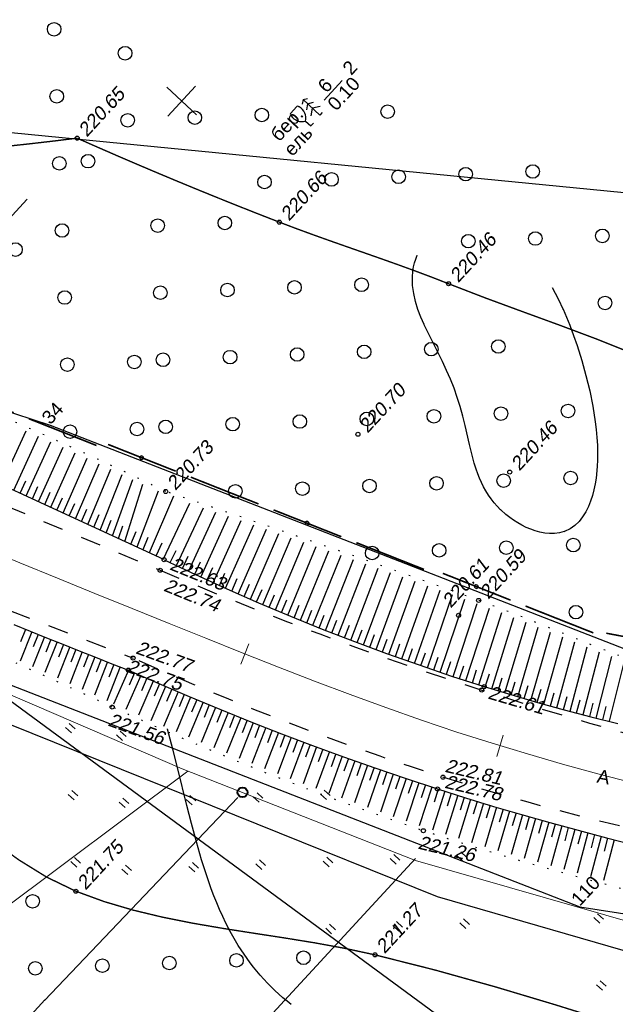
# Model space of a CAD drawing. Header units: millimetres. Extents: x -10 to 1169, y 1 to 1686.
# Tile 46 of 224: x 498 to 542, y 506 to 579. Entities that reach past the tile are written whole.
import ezdxf
from ezdxf.lldxf.tags import DXFTag

# ---------------------------------------------------------------- set-up
doc = ezdxf.new("R2010")
doc.units = ezdxf.units.MM
for name, pattern in [('ADOT1', [1, 0, -1]), ('AHIDDEN1', [2, 0.5, -1.5]), ('AHIDDEN2', [3, 1.5, -1.5]), ('CONTI', [0]), ('PHANTOM2', [1.25, 0.625, -0.125, 0.125, -0.125, 0.125, -0.125])]:
    doc.linetypes.add(name, pattern=pattern)
for name, color, linetype in [('CONTURS', 7, 'Continuous'), ('COORDS', 7, 'Continuous'), ('IZOLINES', 32, 'Continuous'), ('PDIGIT', 170, 'Continuous'), ('PICKETS', 7, 'Continuous'), ('ОБЪЕКТЫ_АВТОДОРОГ', 7, 'Continuous'), ('УЧАСТКИ', 7, 'Continuous')]:
    doc.layers.add(name, color=color, linetype=linetype)
doc.layers.add('СВЯЗЬ', color=170, linetype='Связь', lineweight=30)
doc.styles.get("Standard").update_dxf_attribs({"font": 'arial.ttf'})
tags = doc.linetypes.add('газ', pattern='A,42.7,-5.08,["Г",Standard,S=2.54,R=0,X=-2.54,Y=-1.27],-3.81', length=51.59).pattern_tags.tags
tags[6] = DXFTag(74, 10)
doc.linetypes.add('Связь', pattern='A,12.5,[130,ltypeshp.shx,S=1,R=-30,X=0,Y=0.9],1,[130,ltypeshp.shx,S=1,R=-30,X=0,Y=0.9],1,[130,ltypeshp.shx,S=1,R=-30,X=0,Y=0.9],4.5', length=19)

# ---------------------------------------------------------------- blocks, each defined once
blk = doc.blocks.new('401')
at = {"layer": 'CONTURS'}
for p, q in [((0, 0), (0, 1.2)), ((0.8, 0), (0.8, 1.2))]:
    blk.add_line(p, q, dxfattribs=at)
blk = doc.blocks.new('372')
at = {"layer": 'CONTURS'}
blk.add_circle((0, 0), 1, dxfattribs=at)
blk = doc.blocks.new('390_5')
at = {"layer": 'CONTURS', "color": 7}
for p, q in [((0, 3.4), (-0.57, 3.03)), ((0, 3.4), (0, 0.01)), ((0, 3.4), (0.58, 3.03)), ((-0.96, 0.88), (0, 1.51)), ((0, 2.48), (-0.76, 2)), ((0, 2.48), (0.77, 2)), ((0.97, 0.88), (0, 1.51)), ((0, 0), (0.53, 0))]:
    blk.add_line(p, q, dxfattribs=at)
blk = doc.blocks.new('390_2')
at = {"layer": 'CONTURS', "color": 7}
for p, q in [((0.7, 3.47), (-0.69, 3.47)), ((0, 1.06), (0, 0.03)), ((0.02, 0), (0.58, 0))]:
    blk.add_line(p, q, dxfattribs=at)
at = {"layer": 'CONTURS', "color": 7, "linetype": 'Continuous'}
for centre, radius, start, end in [((1.01, 2.72), 1.95, 167.2459, 239.376), ((-19.94, 7.46), 19.52, 347.2459, 347.6983), ((-0.65, 3.26), 0.22, 101.9408, 167.6983), ((-0.69, 3.45), 0.0195, 90, 101.9408), ((-1.01, 2.72), 1.95, 300.624, 12.7541), ((0.65, 3.26), 0.22, 12.3017, 76.9673), ((19.94, 7.46), 19.52, 192.3017, 192.7541)]:
    blk.add_arc(centre, radius, start, end, dxfattribs=at)
blk = doc.blocks.new('133')
at = {"layer": 'CONTURS', "color": 7, "linetype": 'Continuous', "const_width": 0.2}
for points in [[(-11, 0), (-2, 0)], [(0, 0), (9, 0)]]:
    blk.add_lwpolyline(points, dxfattribs=at)
at = {"layer": 'CONTURS', "color": 7, "linetype": 'Continuous', "const_width": 0.5}
blk.add_lwpolyline([(-6.79, 0, 1), (-6.29, 0, 1)], format="xyb", close=True, dxfattribs=at)
blk = doc.blocks.new('пкк')
at = {"layer": 'ОБЪЕКТЫ_АВТОДОРОГ', "lineweight": 15, "ltscale": 200}
blk.add_line((-0.011, -0.822), (-0.008, 0.805), dxfattribs=at)

msp = doc.modelspace()

# ---------------------------------------------------------------- linework, layer by layer
at = {"linetype": 'Continuous', "lineweight": 40}
msp.add_circle((514.33535, 521.76295), 0.36213, dxfattribs=at)
at = {"layer": 'CONTURS', "lineweight": -2}
for p, q in [((496.56375, 544.45717), (498.38038, 548.42751)), ((497.47206, 544.03887), (499.29228, 548.02716)), ((498.38036, 543.62056), (500.20006, 547.62381)), ((499.28867, 543.20225), (501.10182, 547.21596)), ((500.19697, 542.78394), (501.9987, 546.81033)), ((501.10528, 542.36564), (502.88768, 546.40659)), ((502.01358, 541.94733), (503.76217, 545.99945)), ((502.92189, 541.52902), (504.62054, 545.59987)), ((497.92621, 543.82971), (498.34071, 544.73976)), ((503.83019, 541.11071), (505.45473, 545.21168)), ((504.7385, 540.6924), (506.25024, 544.83423)), ((498.83452, 543.41141), (499.24726, 544.32225)), ((499.74282, 542.9931), (500.15289, 543.90515)), ((505.64681, 540.2741), (506.99096, 544.48066)), ((506.5524, 539.8584), (508.14502, 544.01213)), ((500.65113, 542.57479), (501.05714, 543.48866)), ((507.4755, 539.46256), (509.25872, 543.63353)), ((501.55943, 542.15648), (501.95932, 543.07304)), ((502.46774, 541.73817), (502.85839, 542.65871)), ((508.47513, 538.94383), (510.43693, 543.09593)), ((509.45671, 538.48918), (511.44691, 542.75334)), ((510.36087, 538.06198), (512.37903, 542.43742)), ((503.37604, 541.31987), (503.75275, 542.2462)), ((504.28435, 540.90156), (504.63996, 541.83619)), ((511.26771, 537.6405), (513.31101, 542.12126)), ((512.17786, 537.22622), (514.24264, 541.8031)), ((505.19265, 540.48325), (505.51633, 541.42942)), ((506.09827, 540.07201), (506.48269, 540.99517)), ((513.088, 536.81193), (515.17156, 541.48586)), ((514.00336, 536.40928), (516.09351, 541.16947)), ((507.00801, 539.6623), (507.38716, 540.58764)), ((514.91933, 536.00804), (517.01579, 540.85208)), ((515.83727, 535.61133), (517.93425, 540.53574)), ((516.7589, 535.22325), (518.85528, 540.2164)), ((507.98612, 539.26001), (508.41558, 540.16309)), ((509.00463, 538.70278), (509.42967, 539.60795)), ((517.68052, 534.83516), (519.7754, 539.89738)), ((518.60655, 534.45771), (520.68963, 539.57897)), ((509.90879, 538.27558), (510.32965, 539.1827)), ((510.81429, 537.85124), (511.23115, 538.76021)), ((519.53365, 534.0829), (521.60534, 539.25909)), ((520.46215, 533.71157), (522.51791, 538.94015)), ((511.72278, 537.43336), (512.13583, 538.34407)), ((521.39455, 533.35013), (523.43394, 538.61778)), ((522.32695, 532.9887), (524.3496, 538.29555)), ((512.63293, 537.01907), (513.0421, 537.93153)), ((513.54568, 536.61061), (513.95026, 537.52511)), ((523.26306, 532.63699), (525.25975, 537.97396)), ((524.20057, 532.28903), (526.17187, 537.6506)), ((525.139, 531.94358), (527.08124, 537.32819)), ((514.46134, 536.20866), (514.86094, 537.12535)), ((515.3783, 535.80969), (515.77277, 536.72859)), ((526.08144, 531.60919), (527.99454, 537.00203)), ((527.02387, 531.2748), (528.9078, 536.67589)), ((516.29809, 535.41729), (516.68753, 536.33834)), ((517.21971, 535.0292), (517.60444, 535.95223)), ((527.9694, 530.94927), (529.81589, 536.35044)), ((528.91657, 530.62852), (530.72621, 536.02298)), ((518.14354, 534.64644), (518.5231, 535.5716)), ((519.0701, 534.27031), (519.44427, 535.19767)), ((529.86427, 530.30935), (531.634, 535.69643)), ((530.81597, 530.00232), (532.54339, 535.35851)), ((519.9979, 533.89723), (520.36664, 534.82677)), ((520.92835, 533.53085), (521.29182, 534.46246)), ((531.76767, 529.6953), (533.45199, 535.01832)), ((532.72207, 529.39677), (534.35174, 534.66743)), ((498.3361, 533.78379), (497.96437, 532.85545)), ((521.86075, 533.16942), (522.21934, 534.10291)), ((522.795, 532.81285), (523.14828, 533.74837)), ((533.67837, 529.1044), (535.25347, 534.31285)), ((534.63704, 528.81987), (536.15074, 533.95299)), ((498.80031, 533.59802), (497.9349, 531.43385)), ((499.72904, 533.22727), (498.84984, 531.02329)), ((499.26468, 533.41264), (498.89377, 532.48397)), ((500.19356, 533.04228), (499.82344, 532.1133)), ((523.73181, 532.46301), (524.07956, 533.4006)), ((524.66979, 532.11631), (525.01198, 533.05594)), ((535.59768, 528.54208), (537.05199, 533.58977)), ((536.56018, 528.2708), (537.95196, 533.22501)), ((500.65808, 532.85729), (499.76382, 530.61002)), ((501.58738, 532.48797), (500.67709, 530.19487)), ((501.12273, 532.67263), (500.75339, 531.74334)), ((502.05216, 532.30363), (501.68357, 531.37403)), ((525.61022, 531.77639), (525.94704, 532.71795)), ((526.55266, 531.44199), (526.8845, 532.38533)), ((537.52453, 528.00615), (538.8572, 532.85961)), ((538.4903, 527.74677), (539.76283, 532.49496)), ((502.51694, 532.11928), (501.58936, 529.77726)), ((503.44677, 531.7513), (502.50073, 529.35764)), ((502.98186, 531.93529), (502.61397, 531.00543)), ((503.91186, 531.56775), (503.54466, 530.63761)), ((527.49664, 531.11203), (527.82306, 532.05726)), ((528.44299, 530.78889), (528.76376, 531.73605)), ((539.45778, 527.49382), (540.6749, 532.13472)), ((540.42633, 527.24501), (541.58799, 531.77577)), ((504.37695, 531.38419), (503.41138, 528.93564)), ((505.30738, 531.01773), (504.32123, 528.51136)), ((504.84217, 531.20096), (504.47568, 530.27054)), ((505.91444, 530.77888), (504.81967, 528.27938)), ((529.39042, 530.46894), (529.7055, 531.418)), ((530.34012, 530.15584), (530.64965, 531.10673)), ((531.29182, 529.84881), (531.59614, 530.80138)), ((541.39643, 527.00229), (542.5089, 531.42874)), ((506.82965, 530.37592), (505.73892, 527.86363)), ((506.37204, 530.5774), (505.97232, 529.66076)), ((507.28726, 530.17444), (506.89049, 529.25652)), ((532.24487, 529.54603), (532.54343, 530.50043)), ((533.20022, 529.25058), (533.49267, 530.20686)), ((507.74487, 529.97295), (506.65818, 527.44787)), ((508.66242, 529.57533), (507.57969, 527.03734)), ((508.20364, 529.77414), (507.8098, 528.85497)), ((509.12214, 529.37872), (508.73126, 528.45828)), ((534.15771, 528.96213), (534.44389, 529.92031)), ((535.11736, 528.68098), (535.39724, 529.64101)), ((536.07893, 528.40644), (536.35262, 529.36826)), ((509.58186, 529.18211), (508.50344, 526.631)), ((510.50172, 528.78986), (509.42937, 526.22479)), ((510.04179, 528.98598), (509.65425, 528.06413)), ((510.96351, 528.59815), (510.57942, 527.67485)), ((537.04236, 528.13848), (537.31001, 529.10199)), ((538.00742, 527.87646), (538.26928, 528.84157)), ((511.42529, 528.40644), (510.3579, 525.82777)), ((512.34887, 528.02302), (511.28686, 525.43056)), ((511.88708, 528.21473), (511.50631, 527.29006)), ((538.97404, 527.6203), (539.23035, 528.58689)), ((539.94206, 527.36941), (540.19311, 528.33739)), ((540.91138, 527.12365), (541.15746, 528.0929)), ((513.27509, 527.64604), (512.22046, 525.0388)), ((512.81198, 527.83453), (512.43495, 526.90833)), ((514.2027, 527.27248), (513.15476, 524.65072)), ((513.73889, 527.45926), (513.36582, 526.53146)), ((515.13113, 526.90099), (514.09101, 524.26422)), ((514.66691, 527.08674), (514.29786, 526.15733)), ((516.06267, 526.53735), (515.02877, 523.88607)), ((515.5969, 526.71917), (515.23177, 525.78822)), ((516.99421, 526.17372), (515.96667, 523.50786)), ((516.52844, 526.35554), (516.16696, 525.42316)), ((517.9287, 525.81771), (516.9094, 523.13646)), ((517.46146, 525.99571), (517.10396, 525.0618)), ((518.86407, 525.46404), (517.85218, 522.76763)), ((518.39638, 525.64088), (518.04304, 524.70538)), ((519.80066, 525.11361), (518.79733, 522.40168)), ((519.33236, 525.28883), (518.9832, 524.35177)), ((520.73976, 524.76997), (519.74331, 522.04291)), ((520.27021, 524.94179), (519.92512, 524.00322)), ((521.67886, 524.42634), (520.6895, 521.68404)), ((521.20931, 524.59816), (520.86803, 523.65819)), ((522.15001, 524.25896), (521.81291, 523.31749)), ((522.62116, 524.09157), (521.64101, 521.33334)), ((523.56389, 523.75801), (522.59224, 520.98385)), ((523.09253, 523.92479), (522.75983, 522.98176)), ((524.03604, 523.59345), (523.70786, 522.64884)), ((524.50818, 523.4289), (523.5466, 520.6385)), ((525.45443, 523.10544), (524.50164, 520.29886)), ((524.9813, 523.26717), (524.65768, 522.32099)), ((525.92755, 522.94372), (525.60841, 521.99602)), ((526.40068, 522.78201), (525.45781, 519.95927)), ((527.35033, 522.4687), (526.41546, 519.6299)), ((526.8755, 522.62535), (526.5607, 521.6762)), ((528.29998, 522.1554), (527.37337, 519.30044)), ((527.82516, 522.31205), (527.51441, 521.36156)), ((529.25163, 521.8482), (528.3362, 518.97824)), ((528.77581, 522.0018), (528.46951, 521.04986)), ((530.20479, 521.54575), (529.29995, 518.66146)), ((529.72821, 521.69698), (529.42661, 520.74354)), ((530.68207, 521.39673), (530.38527, 520.44179)), ((531.15934, 521.24771), (530.26726, 518.35045)), ((532.11593, 520.95626), (531.23577, 518.04842)), ((531.63764, 521.10198), (531.34565, 520.14556)), ((533.07325, 520.66722), (532.20607, 517.74908)), ((532.59459, 520.81174), (532.30731, 519.85389)), ((534.03288, 520.38597), (533.17734, 517.45972)), ((533.55307, 520.52659), (533.27033, 519.5674)), ((534.99271, 520.10539), (534.14908, 517.17075)), ((534.5128, 520.24568), (534.23435, 519.28523)), ((535.47388, 519.96945), (535.1994, 519.00786)), ((535.95505, 519.83351), (535.12131, 516.89187)), ((536.91738, 519.56163), (536.09311, 516.6131)), ((536.43621, 519.69757), (536.16525, 518.73498)), ((537.88187, 519.29752), (537.06806, 516.34034)), ((537.39962, 519.42958), (537.13234, 518.46596)), ((538.36422, 519.16586), (538.10067, 518.20122)), ((538.84658, 519.03421), (538.04228, 516.06895)), ((539.81284, 518.77663), (539.01819, 515.80065)), ((539.32971, 518.90542), (539.06983, 517.93977)), ((540.77963, 518.52106), (539.99332, 515.53441)), ((540.29623, 518.64884), (540.03994, 517.68224)), ((541.74746, 518.26946), (540.96927, 515.26921)), ((541.26354, 518.39526), (541.01071, 517.42775))]:
    msp.add_line(p, q, dxfattribs=at)
at = {"layer": 'CONTURS', "color": 1, "linetype": 'газ', "lineweight": 15}
for p, q in [((472.96994, 539.34399), (509.89139, 523.51115)), ((509.89139, 523.51115), (527.10414, 516.74181)), ((527.10414, 516.74181), (563.93705, 506.12381))]:
    msp.add_line(p, q, dxfattribs=at)
at = {"layer": 'CONTURS', "color": 0, "linetype": 'CONTI', "lineweight": 15}
for p, q in [((510.29866, 523.32759), (484.7836, 504.24613)), ((513.99199, 521.37603), (499.7256, 506.40673)), ((527.09061, 516.87654), (507.86495, 496.07023)), ((499.76303, 506.46064), (494.73168, 501.01563))]:
    msp.add_line(p, q, dxfattribs=at)
at = {"layer": 'CONTURS', "linetype": 'ADOT1', "flags": 128}
for points in [[(508.67226, 543.94972), (505.77349, 545.33856), (502.86273, 546.69392), (499.93996, 548.01582), (497.0052, 549.30425), (494.05843, 550.55921), (491.09967, 551.78069), (488.1289, 552.96871), (485.14614, 554.12326), (482.15138, 555.24433), (479.14462, 556.33194), (476.41902, 557.2781), (473.67941, 558.1872), (470.9276, 559.06345), (468.16542, 559.91106), (465.39468, 560.73423), (462.61722, 561.53717), (459.83486, 562.32409), (457.04941, 563.0992), (454.26271, 563.8667), (451.47658, 564.6308), (449.72726, 565.12554), (447.97964, 565.64192), (446.23237, 566.16843), (444.4841, 566.69356), (442.73347, 567.20579), (440.97912, 567.69361), (439.2197, 568.14551), (437.45385, 568.54997), (435.68022, 568.89548), (433.89744, 569.17053), (432.24929, 569.33007), (430.58913, 569.39264), (428.91997, 569.38405), (427.24478, 569.33012), (425.56653, 569.25666), (423.88823, 569.18947), (422.21283, 569.15438), (420.54333, 569.17719), (418.88272, 569.28371), (417.23396, 569.49976), (417.12383, 569.51872), (417.01373, 569.53804), (416.90366, 569.55768), (416.79361, 569.57756), (416.68358, 569.59761), (416.57357, 569.61779), (416.46356, 569.63801), (416.35355, 569.65822), (416.24353, 569.67834), (416.1335, 569.69833), (414.01456, 570.09813), (411.89889, 570.524), (409.78529, 570.96593), (407.67259, 571.41389), (405.55959, 571.85788), (403.44511, 572.28787), (401.32797, 572.69385), (399.20698, 573.0658), (397.08096, 573.39371), (394.94872, 573.66756), (392.72155, 573.89218), (390.48812, 574.06446), (388.24952, 574.19257), (386.00681, 574.2847), (383.76108, 574.349), (381.5134, 574.39366), (379.26484, 574.42684), (377.0165, 574.45673), (374.76943, 574.49148), (372.52472, 574.53927), (370.33317, 574.59834), (368.14087, 574.66135), (365.94809, 574.72415), (363.75507, 574.78259), (361.56207, 574.8325), (359.36936, 574.86975), (357.17718, 574.89016), (354.98579, 574.8896), (352.79545, 574.8639), (350.6064, 574.80892), (348.07254, 574.71036), (345.53871, 574.58055), (343.00529, 574.42164), (340.47269, 574.23574), (337.94129, 574.02499), (335.4115, 573.79153), (332.88371, 573.53748), (330.3583, 573.26497), (327.83569, 572.97615), (325.31625, 572.67314), (323.44707, 572.43808), (321.57914, 572.19244), (319.71246, 571.93624), (317.84702, 571.66947), (315.98283, 571.39214), (314.11989, 571.10423), (312.25819, 570.80575), (310.39774, 570.4967), (308.53853, 570.17708), (306.68057, 569.84689)], [(504.71937, 528.05038), (502.86084, 528.91702), (500.99857, 529.77445), (499.13254, 530.62267), (497.26277, 531.46166), (495.38925, 532.29144), (493.51198, 533.11201), (491.63097, 533.92335), (489.74621, 534.72548), (487.8577, 535.5184), (485.96544, 536.30209), (483.44399, 537.34409), (480.92105, 538.39006), (478.39442, 539.4313), (475.86188, 540.45911), (473.32123, 541.46478), (470.77026, 542.43962), (468.20675, 543.37492), (465.6285, 544.26199), (463.03329, 545.09212), (460.41892, 545.8566), (459.53099, 546.10338), (458.64175, 546.34962), (457.75109, 546.59334), (456.85887, 546.83254), (455.96496, 547.06523), (455.06924, 547.28941), (454.17157, 547.5031), (453.27183, 547.70431), (452.36989, 547.89103), (451.46562, 548.06127), (450.3798, 548.23384), (449.28814, 548.37105), (448.19191, 548.48081), (447.09236, 548.57103), (445.99075, 548.64963), (444.88833, 548.72451), (443.78635, 548.80359), (442.68608, 548.89477), (441.58876, 549.00597), (440.49565, 549.1451), (439.76679, 549.25133), (439.03827, 549.36184), (438.31019, 549.47659), (437.58265, 549.59559), (436.85575, 549.7188), (436.12959, 549.84621), (435.40426, 549.97782), (434.67987, 550.1136), (433.9565, 550.25353), (433.23426, 550.39761), (431.90436, 550.70335), (430.58409, 551.0671), (429.27066, 551.47015), (427.96126, 551.89375), (426.65305, 552.31917), (425.34325, 552.72769), (424.02903, 553.10057), (422.70757, 553.41909), (421.37608, 553.66452), (420.03173, 553.81812), (419.51003, 553.84256), (418.98543, 553.84274), (418.45878, 553.826), (417.93091, 553.79969), (417.40268, 553.77116), (416.87492, 553.74776), (416.34848, 553.73682), (415.8242, 553.7457), (415.30293, 553.78175), (414.78552, 553.85231), (414.67401, 553.87289), (414.56272, 553.89527), (414.45158, 553.91901), (414.34055, 553.94371), (414.22957, 553.96894), (414.1186, 553.9943), (414.00757, 554.01937), (413.89644, 554.04372), (413.78515, 554.06695), (413.67365, 554.08864), (413.26471, 554.15615), (412.85351, 554.20896), (412.44053, 554.25008), (412.02623, 554.28258), (411.6111, 554.3095), (411.1956, 554.33387), (410.78022, 554.35874), (410.36541, 554.38715), (409.95166, 554.42214), (409.53945, 554.46676), (407.94772, 554.71237), (406.36971, 555.04332), (404.80231, 555.43943), (403.24239, 555.88049), (401.68681, 556.34631), (400.13245, 556.81671), (398.5762, 557.27147), (397.01491, 557.69041), (395.44547, 558.05334), (393.86475, 558.34006), (391.74977, 558.61441), (389.62289, 558.80438), (387.4862, 558.92416), (385.34178, 558.98789), (383.19172, 559.00975), (381.0381, 559.00391), (378.88301, 558.98454), (376.72852, 558.96579), (374.57674, 558.96185), (372.42973, 558.98686), (370.23907, 559.03772), (368.04768, 559.09648), (365.85583, 559.15791), (363.66381, 559.21681), (361.47188, 559.26797), (359.28032, 559.30616), (357.08941, 559.32619), (354.89941, 559.32284), (352.71061, 559.29089), (350.52327, 559.22513), (348.37538, 559.12928), (346.22753, 559.00866), (344.08004, 558.86492), (341.93325, 558.69974), (339.78746, 558.51479), (337.64302, 558.31174), (335.50024, 558.09224), (333.35945, 557.85799), (331.22098, 557.61063), (329.08514, 557.35184), (327.05314, 557.09351), (325.02284, 556.82127), (322.99425, 556.53513), (320.96737, 556.23509), (318.94219, 555.92116), (316.91873, 555.59332), (314.89696, 555.25158), (312.87691, 554.89595), (310.85856, 554.52641), (308.84192, 554.14297)], [(658.01901, 512.12489), (657.86569, 512.15311), (655.47174, 512.58831), (653.07692, 513.01816), (650.68121, 513.44265), (648.28462, 513.86179), (645.88715, 514.27558), (643.48879, 514.68401), (639.30753, 515.36871), (635.12005, 516.01567), (630.92786, 516.63411), (626.73249, 517.23324), (622.53546, 517.82227), (618.33827, 518.41043), (614.14247, 519.00694), (609.94955, 519.621), (605.76105, 520.26185), (601.57848, 520.93868), (598.48973, 521.46774), (595.40456, 522.01858), (592.32199, 522.58528), (589.24105, 523.16188), (586.16077, 523.74245), (583.08017, 524.32104), (579.99828, 524.89169), (576.91413, 525.44848), (573.82673, 525.98545), (570.73513, 526.49667), (568.49373, 526.82605), (566.24139, 527.1088), (563.98237, 527.36225), (561.72092, 527.60372), (559.46129, 527.85055), (557.20774, 528.12004), (554.96452, 528.42954), (552.73588, 528.79636), (550.52609, 529.23784), (548.33938, 529.77128), (546.64866, 530.25982), (544.97231, 530.80384), (543.30763, 531.39308), (541.65189, 532.01722), (540.00239, 532.666), (538.3564, 533.32911), (536.71121, 533.99626), (535.0641, 534.65717), (533.41237, 535.30155), (531.75328, 535.9191), (529.45386, 536.74634), (527.15251, 537.5682), (524.84924, 538.38469), (522.54403, 539.19581), (520.23689, 540.00155), (517.92783, 540.80193), (515.61683, 541.59693), (513.3039, 542.38657), (510.98905, 543.17083), (508.67226, 543.94972)], [(645.02314, 498.06055), (643.42808, 498.34676), (641.06479, 498.75799), (638.8936, 499.11806), (636.71897, 499.45789), (634.54159, 499.78165), (632.36217, 500.09356), (630.18142, 500.3978), (628.00003, 500.69855), (625.81872, 501.00003), (623.63819, 501.30641), (621.45914, 501.6219), (619.28228, 501.95067), (617.21092, 502.28258), (615.14178, 502.63232), (613.07412, 502.99362), (611.0072, 503.36019), (608.94028, 503.72576), (606.87262, 504.08407), (604.80348, 504.42882), (602.73213, 504.75375), (600.65781, 505.05258), (598.57979, 505.31904), (595.71554, 505.59743), (592.83706, 505.77148), (589.94884, 505.87158), (587.0554, 505.92812), (584.16125, 505.97152), (581.27089, 506.03215), (578.38885, 506.14044), (575.51962, 506.32676), (572.66772, 506.62153), (569.83766, 507.05513), (567.7318, 507.47509), (565.63637, 507.95855), (563.54962, 508.49464), (561.46981, 509.0725), (559.39519, 509.68126), (557.32402, 510.31004), (555.25455, 510.94798), (553.18503, 511.5842), (551.11373, 512.20785), (549.03889, 512.80804), (546.89687, 513.4035), (544.75112, 513.98861), (542.60347, 514.56868), (540.45578, 515.149), (538.3099, 515.73489), (536.16766, 516.33164), (534.0309, 516.94457), (531.90149, 517.57896), (529.78125, 518.24014), (527.67203, 518.93339), (525.33944, 519.73562), (523.01514, 520.56217), (520.69913, 521.41305), (518.39142, 522.28826), (516.09201, 523.1878), (513.80089, 524.11166), (511.51806, 525.05985), (509.24354, 526.03236), (506.97731, 527.02921), (504.71937, 528.05038)]]:
    msp.add_lwpolyline(points, dxfattribs=at)
at = {"layer": 'CONTURS'}
msp.add_lwpolyline([(520.34986, 572.81619), (521.68639, 574.26261)], dxfattribs=at)
at = {"layer": 'CONTURS', "linetype": 'AHIDDEN1', "const_width": 0.1, "flags": 128}
for points in [[(460.86183, 567.92117), (463.32186, 567.87454), (465.78066, 567.84942), (468.23822, 567.8458), (470.69455, 567.86369), (473.14964, 567.90308), (475.6035, 567.96398), (478.05612, 568.04639), (480.5075, 568.15029), (482.95765, 568.27571), (485.40657, 568.42263), (487.08237, 568.53561), (488.7576, 568.65867), (490.43225, 568.79181), (492.10632, 568.93503), (493.7798, 569.08832), (495.45272, 569.2517), (497.12505, 569.42515), (498.7968, 569.60869), (500.46797, 569.8023), (502.13857, 570.00599)], [(502.13857, 570.00599), (503.61709, 569.35352), (505.09849, 568.70841), (506.58275, 568.07067), (508.06987, 567.44029), (509.55987, 566.81728), (511.05273, 566.20163), (512.54846, 565.59335), (514.04706, 564.99243), (515.54852, 564.39888), (517.05285, 563.81269), (518.29485, 563.34165), (519.54238, 562.88441), (520.79391, 562.43718), (522.04789, 561.9962), (523.30278, 561.55769), (524.55705, 561.11787), (525.80914, 560.67295), (527.05752, 560.21918), (528.30065, 559.75276), (529.53698, 559.26993), (532.23961, 558.22743), (534.9823, 557.21735), (537.74142, 556.21045), (540.49334, 555.17747), (543.21444, 554.08917), (545.88109, 552.9163), (548.46967, 551.62961), (550.95656, 550.19986), (553.31812, 548.5978), (555.53073, 546.79417), (555.88523, 546.47085), (556.23611, 546.14199), (556.58379, 545.80837), (556.9287, 545.47076), (557.27127, 545.12994), (557.61192, 544.78666), (557.95109, 544.44172), (558.28919, 544.09588), (558.62667, 543.74992), (558.96393, 543.40461), (559.68973, 542.66914), (560.42126, 541.93521), (561.1537, 541.1999), (561.88224, 540.46029), (562.60207, 539.71344), (563.30837, 538.95644), (563.99634, 538.18637), (564.66116, 537.40029), (565.29801, 536.59528), (565.90209, 535.76842), (566.48497, 534.9107), (567.04572, 534.03754), (567.58434, 533.14895), (568.10084, 532.24493), (568.59521, 531.32547), (569.06745, 530.39057), (569.51756, 529.44025), (569.94555, 528.47449), (570.3514, 527.4933), (570.73513, 526.49667)], [(314.80166, 532.01277), (316.73886, 532.48306), (318.67527, 532.95645), (320.61087, 533.43294), (322.54567, 533.91254), (324.47966, 534.39523), (326.41285, 534.88102), (328.34523, 535.36991), (330.27681, 535.8619), (332.20759, 536.35699), (334.13756, 536.85518), (336.21996, 537.43308), (338.29564, 538.07013), (340.36708, 538.74252), (342.43675, 539.42648), (344.50713, 540.09819), (346.5807, 540.73387), (348.65993, 541.30973), (350.74731, 541.80198), (352.84531, 542.18681), (354.9564, 542.44045), (356.80618, 542.52837), (358.66563, 542.49642), (360.53299, 542.37138), (362.40649, 542.18004), (364.28435, 541.9492), (366.16481, 541.70565), (368.04609, 541.47618), (369.92643, 541.28758), (371.80404, 541.16664), (373.67717, 541.14016), (375.34163, 541.20613), (377.00667, 541.33927), (378.67194, 541.52162), (380.33704, 541.73523), (382.00161, 541.96217), (383.66528, 542.18448), (385.32767, 542.38421), (386.9884, 542.54342), (388.6471, 542.64416), (390.3034, 542.66848), (392.97479, 542.52407), (395.6361, 542.18495), (398.28995, 541.69583), (400.93893, 541.10142), (403.58563, 540.44641), (406.23266, 539.77551), (408.88262, 539.13343), (411.5381, 538.56487), (414.20171, 538.11454), (416.87604, 537.82714), (419.16966, 537.75214), (421.48498, 537.82265), (423.81415, 537.9945), (426.14931, 538.2235), (428.4826, 538.46545), (430.80617, 538.67617), (433.11216, 538.81147), (435.39273, 538.82716), (437.64, 538.67905), (439.84614, 538.32296), (441.99683, 537.70493), (444.09218, 536.84084), (446.14612, 535.79118), (448.1726, 534.61647), (450.18555, 533.37721), (452.19894, 532.13391), (454.22669, 530.94707), (456.28276, 529.8772), (458.38108, 528.98481), (460.53561, 528.33041), (462.59042, 527.97893), (464.70208, 527.83971), (466.85487, 527.8572), (469.0331, 527.97586), (471.22107, 528.14015), (473.40308, 528.29453), (475.56344, 528.38346), (477.68645, 528.35138), (479.7564, 528.14277), (481.7576, 527.70208), (483.93959, 526.88106), (486.02587, 525.77396), (488.03954, 524.44624), (490.00371, 522.96336), (491.94149, 521.39077), (493.87599, 519.79392), (495.83032, 518.23827), (497.8276, 516.78927), (499.89092, 515.51237), (502.04341, 514.47304), (504.12695, 513.71053), (506.26424, 513.08026), (508.44534, 512.55709), (510.66032, 512.11589), (512.89924, 511.7315), (515.15217, 511.3788), (517.40916, 511.03263), (519.66028, 510.66786), (521.89559, 510.25935), (524.10517, 509.78195), (528.57351, 508.6529), (533.01459, 507.41252), (537.43551, 506.09021), (541.84338, 504.71538), (546.24529, 503.31741), (550.64836, 501.92571), (555.05968, 500.56968), (559.48636, 499.27873), (563.9355, 498.08224), (568.4142, 497.00963), (571.19497, 496.40947), (573.98359, 495.8419), (576.77882, 495.30199), (579.57942, 494.7848), (582.38414, 494.28539), (585.19175, 493.79885), (588.001, 493.32024), (590.81065, 492.84461), (593.61945, 492.36705), (596.42618, 491.88263), (598.64905, 491.50286), (600.87432, 491.13598), (603.10117, 490.7777), (605.3288, 490.42375), (607.5564, 490.06987), (609.78317, 489.71177), (612.00831, 489.34519), (614.231, 488.96584), (616.45045, 488.56946), (618.66585, 488.15178), (620.44546, 487.7971), (622.22212, 487.42715), (623.99647, 487.04533), (625.7692, 486.65503), (627.54097, 486.25966), (629.31243, 485.8626), (631.08427, 485.46725), (632.85713, 485.07702), (632.99796, 485.04672)]]:
    msp.add_lwpolyline(points, dxfattribs=at)
at = {"layer": 'CONTURS', "color": 0, "linetype": 'CONTI', "lineweight": 15}
msp.add_lwpolyline([(493.28797, 551.58406), (493.45301, 560.09246), (498.4494, 565.49962)], dxfattribs=at)
at = {"layer": 'CONTURS', "linetype": 'Continuous', "flags": 128}
for points in [[(486.82501, 548.94222), (508.51067, 538.95518)], [(508.55255, 538.91638), (510.86342, 537.82453), (513.18552, 536.76755), (515.51885, 535.74542), (517.86343, 534.75814), (520.21924, 533.80573), (522.58629, 532.88817), (524.96458, 532.00547), (527.35411, 531.15763), (529.75487, 530.34464), (532.16687, 529.56651), (534.11942, 528.96955), (536.08237, 528.40192), (538.05439, 527.86074), (540.03415, 527.34313), (542.0203, 526.8462)], [(497.4689, 534.1309), (498.67395, 533.64846), (499.87948, 533.16721), (501.0855, 532.68716), (502.29201, 532.2083), (503.499, 531.73063), (504.70648, 531.25416), (505.91444, 530.77888)], [(505.91444, 530.77888), (508.15798, 529.79106), (510.40966, 528.82808), (512.66947, 527.88993), (514.9374, 526.97661), (517.21347, 526.08813), (519.49766, 525.22448), (521.78999, 524.38567), (524.09044, 523.57169), (526.39903, 522.78255), (528.71574, 522.01824), (530.77668, 521.36429), (532.84618, 520.73377), (534.92332, 520.12499), (537.00715, 519.53627), (539.09674, 518.96592), (541.19115, 518.41227), (543.28944, 517.87362)]]:
    msp.add_lwpolyline(points, dxfattribs=at)
at = {"layer": 'CONTURS', "linetype": 'AHIDDEN2'}
for points in [[(488.58941, 546.37518), (508.26174, 538.14487)], [(486.03847, 539.48873), (506.26353, 531.66945)]]:
    msp.add_lwpolyline(points, dxfattribs=at)
at = {"layer": 'CONTURS', "linetype": 'AHIDDEN2', "flags": 128}
for points in [[(508.26174, 538.14487), (510.60093, 537.16017), (512.94739, 536.19786), (515.30114, 535.25793), (517.66216, 534.34038), (520.03047, 533.44522), (522.40605, 532.57243), (524.78891, 531.72204), (527.17905, 530.89402), (529.57647, 530.08838), (531.98117, 529.30513), (533.95788, 528.67831), (535.93993, 528.06416), (537.92711, 527.46368), (539.91925, 526.87791), (541.91615, 526.30785), (543.91763, 525.75453), (545.92349, 525.21894), (547.93356, 524.70212), (549.94763, 524.20508), (551.96552, 523.72883), (553.9182, 523.29369), (555.87705, 522.88436), (557.84113, 522.49713), (559.8095, 522.1283), (561.78121, 521.77416), (563.7553, 521.431), (565.73085, 521.09511), (567.70689, 520.7628), (569.68248, 520.43036), (571.65667, 520.09408), (574.52094, 519.60809), (577.38743, 519.13452), (580.25592, 518.67239), (583.1262, 518.2207), (585.99805, 517.77848), (588.87124, 517.34474), (591.74557, 516.91851), (594.6208, 516.49878), (597.49673, 516.08459), (600.37312, 515.67495), (602.35769, 515.3974), (604.34317, 515.12625), (606.32937, 514.86016), (608.3161, 514.59777), (610.30317, 514.33774), (612.29039, 514.07871), (614.27757, 513.81934), (616.26452, 513.55829), (618.25104, 513.29419), (620.23695, 513.02571), (622.52988, 512.7102), (624.82227, 512.39064), (627.11424, 512.06806), (629.40594, 511.74349), (631.6975, 511.41794), (633.98907, 511.09245), (636.28079, 510.76803), (638.5728, 510.44571), (640.86523, 510.12652), (643.15822, 509.81147), (645.5263, 509.48961), (647.89464, 509.16962), (650.26323, 508.8515), (652.63208, 508.53526), (654.476, 508.29059)], [(648.66206, 501.99865), (646.52196, 502.26648), (644.13266, 502.56832), (641.74372, 502.87294), (639.55662, 503.15368), (637.36967, 503.43583), (635.18293, 503.71977), (632.99646, 504.0059), (630.81033, 504.29462), (628.62462, 504.58633), (626.43937, 504.88142), (624.25466, 505.18029), (622.07056, 505.48334), (619.88713, 505.79095), (617.81533, 506.08892), (615.74444, 506.39332), (613.67427, 506.70279), (611.60464, 507.016), (609.53534, 507.3316), (607.46618, 507.64824), (605.39698, 507.96457), (603.32754, 508.27926), (601.25767, 508.59095), (599.18717, 508.89829), (596.34678, 509.30383), (593.50307, 509.69002), (590.65732, 510.06419), (587.81081, 510.43366), (584.96482, 510.80576), (582.12065, 511.1878), (579.27955, 511.58712), (576.44283, 512.01104), (573.61176, 512.46687), (570.78763, 512.96196), (568.72249, 513.34793), (566.6594, 513.7476), (564.59838, 514.16019), (562.53947, 514.58493), (560.4827, 515.02105), (558.42809, 515.46777), (556.37568, 515.92432), (554.32548, 516.38993), (552.27755, 516.86383), (550.23189, 517.34524), (548.10757, 517.84868), (545.98243, 518.35406), (543.85785, 518.86487), (541.73519, 519.38456), (539.61584, 519.91662), (537.50117, 520.46452), (535.39255, 521.03173), (533.29136, 521.62172), (531.19898, 522.23798), (529.11677, 522.88397), (526.79199, 523.64008), (524.47597, 524.42341), (522.16873, 525.23394), (519.87025, 526.07167), (517.58054, 526.93662), (515.2996, 527.82877), (513.02743, 528.74813), (510.76403, 529.6947), (508.5094, 530.66847), (506.26353, 531.66945)]]:
    msp.add_lwpolyline(points, dxfattribs=at)
at = {"layer": 'COORDS', "lineweight": -2}
for p, q in [((510.94754, 571.72525), (508.74418, 573.76123)), ((508.82787, 571.64156), (510.86385, 573.84492))]:
    msp.add_line(p, q, dxfattribs=at)
at = {"layer": 'IZOLINES'}
for points in [[(537.17235, 558.99075), (537.61251, 558.16422), (537.98742, 557.37495), (537.98046, 557.38807), (538.23915, 556.7948), (538.47308, 556.21617), (538.4718, 556.22175), (538.75842, 555.45423), (539.0139, 554.71403), (539.00845, 554.72407), (539.35809, 553.61608), (539.6692, 552.49714), (539.9424, 551.36888), (540.17325, 550.2319), (540.3544, 549.08691), (540.42329, 548.51155), (540.47586, 547.93467), (540.51041, 547.35665), (540.52509, 546.77807), (540.52055, 546.29285), (540.49905, 545.80617), (540.49897, 545.80505), (540.49897, 545.80505), (540.49897, 545.80505), (540.49897, 545.80504), (540.49897, 545.80504), (540.49824, 545.805), (540.41244, 544.93541), (540.34305, 544.50435), (540.25403, 544.07729), (540.14316, 543.65586), (540.00788, 543.24227), (539.84515, 542.83959), (539.65148, 542.4521), (539.42314, 542.08586), (539.15684, 541.74908), (538.8509, 541.45225), (538.50714, 541.20687), (538.07871, 541.00236), (538.06106, 540.9959), (538.02558, 540.98351), (538.05719, 541.00012), (537.70598, 540.89725), (537.34569, 540.84868), (536.98407, 540.84458), (536.62551, 540.8791), (536.27273, 540.9465), (535.9273, 541.04188), (535.59009, 541.16127), (535.26161, 541.30162), (534.94224, 541.46064), (534.63237, 541.63666), (534.33243, 541.82844), (534.04296, 542.03508), (533.76461, 542.25589), (533.38232, 542.6), (533.37426, 542.60785), (533.37425, 542.60786), (533.37406, 542.60709), (533.12729, 542.86087), (532.8938, 543.12644), (532.67483, 543.40362), (532.47098, 543.69165), (532.28265, 543.98962), (532.10992, 544.29652), (531.95253, 544.61122), (531.80979, 544.93255), (531.68066, 545.25936), (531.56375, 545.59057), (531.42368, 546.03901), (531.42484, 546.0339), (531.23862, 546.72621), (531.07277, 547.42357), (530.75329, 548.82114), (530.58004, 549.51656), (530.38843, 550.20691), (530.1742, 550.89023), (529.93533, 551.56493), (529.67186, 552.23005), (529.38584, 552.88546), (529.081, 553.53215), (528.43764, 554.80879), (527.72961, 556.2451), (527.72271, 556.26031), (527.7227, 556.26034), (527.72267, 556.2604), (527.7223, 556.25968), (527.48273, 556.81442), (527.26967, 557.37916), (527.09275, 557.95512), (526.96129, 558.54153), (526.9154, 558.83823), (526.88414, 559.13655), (526.8685, 559.43577), (526.86938, 559.73505), (526.90964, 560.23169), (526.90751, 560.22674), (526.95719, 560.52134), (527.02425, 560.81199), (527.11008, 561.09593), (527.21607, 561.37518), (527.21674, 561.37676), (527.21674, 561.37676), (527.21674, 561.37676)], [(517.92934, 506.13168), (517.61904, 506.37274), (517.31528, 506.62185), (517.01826, 506.8788), (516.72817, 507.1434), (516.44515, 507.4154), (516.16934, 507.69457), (515.90082, 507.98064), (515.63968, 508.27333), (515.38596, 508.57237), (515.13969, 508.87745), (514.90086, 509.1883), (514.66946, 509.50461), (514.44544, 509.8261), (514.22871, 510.15247), (514.0192, 510.48343), (513.81677, 510.8187), (513.43274, 511.50085), (513.10942, 512.12757), (513.11221, 512.11943), (512.87519, 512.61527), (512.64894, 513.11599), (512.43379, 513.62149), (512.22907, 514.1312), (512.03403, 514.64463), (511.67012, 515.68062), (511.525, 516.12358), (511.526, 516.12337), (511.31803, 516.78549), (510.93086, 518.11811), (510.57085, 519.45817), (510.22831, 520.80275), (509.56124, 523.49644), (509.19111, 524.95479), (508.79753, 526.42258), (508.79505, 526.43149), (508.79009, 526.4493)]]:
    msp.add_lwpolyline(points, dxfattribs=at)
at = {"layer": 'PICKETS', "color": 7, "lineweight": -2}
for centre in [(502.13857, 570.00599), (517.05285, 563.81269), (529.53698, 559.26993), (522.84693, 548.17224), (534.04616, 545.38044), (508.67226, 543.94972), (508.55255, 538.91638), (508.26174, 538.14487), (531.75328, 535.9191), (530.27158, 534.82246), (506.26353, 531.66945), (505.91444, 530.77888), (531.98117, 529.30513), (532.16687, 529.56651), (504.71937, 528.05038), (529.11677, 522.88397), (528.71574, 522.01824), (527.67203, 518.93339), (502.04341, 514.47304), (524.10517, 509.78195)]:
    msp.add_circle(centre, 0.15, dxfattribs=at)
at = {"layer": 'ОБЪЕКТЫ_АВТОДОРОГ', "color": 0, "linetype": 'PHANTOM2', "lineweight": 15, "ltscale": 200}
msp.add_lwpolyline([(495.12657, 539.84437), (497.91219, 538.69855), (500.68583, 537.56205), (503.44542, 536.43561), (506.18891, 535.32003), (508.91426, 534.21608), (511.62004, 533.12514), (514.30739, 532.05108), (516.97808, 530.99837), (519.63387, 529.97149), (522.27655, 528.97492), (524.90786, 528.01314), (527.5296, 527.09063), (530.14353, 526.21185), (532.75111, 525.38003), (535.35262, 524.59326), (537.94802, 523.84837), (540.5373, 523.14221), (543.12041, 522.4716)], dxfattribs=at)
at = {"layer": 'СВЯЗЬ', "linetype": 'Связь', "lineweight": 30}
msp.add_lwpolyline([(976.35602, 496.82165), (958.89249, 494.94751), (897.6619, 483.87436), (872.19579, 481.21571), (796.73183, 481.85309), (763.84273, 481.32194), (736.36216, 482.60565), (671.04439, 488.10986), (639.71393, 494.21523), (614.23357, 498.56981), (578.28183, 501.7051), (562.40022, 504.31784), (528.71727, 514.07209), (475.48775, 535.49659), (449.46161, 542.60572), (410.28618, 548.93671), (393.44557, 553.15626), (339.38113, 553.83215), (333.7457, 553.39108), (309.38834, 548.84717), (285.15316, 542.73666), (257.42139, 526.27687)], dxfattribs=at)
at = {"layer": 'УЧАСТКИ', "color": 6, "linetype": 'Continuous', "lineweight": -2}
for p, q in [((549.74863, 565.26784), (414.55159, 578.50565)), ((500.16128, 548.82415), (450.78451, 564.86319)), ((544.13215, 531.69417), (500.16128, 548.82415)), ((535.16285, 500.59229), (486.48583, 536.36722)), ((493.79493, 531.01579), (539.21082, 513.31305)), ((539.21082, 513.31305), (644.33004, 497.31047))]:
    msp.add_line(p, q, dxfattribs=at)

# ---------------------------------------------------------------- block references
at = {"layer": 'CONTURS', "lineweight": -2, "yscale": 0.5}
for name, p, xscale, zscale, rotation in [('372', (500.43897, 578.0371), 0.5, 0.5, 47.26113010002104), ('372', (505.6739, 576.27013), 0.5, 0.5, 47.26113010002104), ('372', (500.63426, 573.0912), 0.5, 0.5, 47.26113010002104), ('390_5', (520.05065, 571.69761), 0.5, 0.5, 47.26113010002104), ('372', (510.81508, 571.51952), 0.5, 0.5, 47.26113010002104), ('372', (515.76097, 571.71481), 0.5, 0.5, 47.26113010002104), ('390_2', (519.37531, 570.9121), 0.5, 0.5, 47.26113010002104), ('372', (525.0388, 571.96065), 0.5, 0.5, 47.26113010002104), ('372', (505.86918, 571.32423), 0.5, 0.5, 47.26113010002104), ('372', (500.82954, 568.14531), 0.5, 0.5, 47.26113010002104), ('372', (502.94113, 568.30722), 0.5, 0.5, 47.26113010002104), ('372', (525.84804, 567.15949), 0.5, 0.5, 47.26113010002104), ('372', (530.79394, 567.35477), 0.5, 0.5, 47.26113010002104), ('372', (535.73983, 567.55006), 0.5, 0.5, 47.26113010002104), ('372', (515.95626, 566.76891), 0.5, 0.5, 47.26113010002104), ('372', (520.90215, 566.9642), 0.5, 0.5, 47.26113010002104), ('372', (508.08232, 563.55662), 0.5, 0.5, 47.26113010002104), ('372', (513.02821, 563.7519), 0.5, 0.5, 47.26113010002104), ('372', (501.02483, 563.19942), 0.5, 0.5, 47.26113010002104), ('372', (540.88101, 562.79945), 0.5, 0.5, 47.26113010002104), ('372', (530.98923, 562.40888), 0.5, 0.5, 47.26113010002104), ('372', (535.93512, 562.60417), 0.5, 0.5, 47.26113010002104), ('372', (497.5876, 561.79146), 0.5, 0.5, 47.26113010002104), ('372', (523.11528, 559.19658), 0.5, 0.5, 47.26113010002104), ('372', (508.2776, 558.61072), 0.5, 0.5, 47.26113010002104), ('372', (513.2235, 558.80601), 0.5, 0.5, 47.26113010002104), ('372', (518.16939, 559.0013), 0.5, 0.5, 47.26113010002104), ('372', (501.22012, 558.25352), 0.5, 0.5, 47.26113010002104), ('372', (541.0763, 557.85356), 0.5, 0.5, 47.26113010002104), ('372', (518.36468, 554.0554), 0.5, 0.5, 47.26113010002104), ('372', (523.31057, 554.25069), 0.5, 0.5, 47.26113010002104), ('372', (528.25646, 554.44598), 0.5, 0.5, 47.26113010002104), ('372', (533.20236, 554.64126), 0.5, 0.5, 47.26113010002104), ('372', (501.4154, 553.30763), 0.5, 0.5, 47.26113010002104), ('372', (506.3613, 553.50292), 0.5, 0.5, 47.26113010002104), ('372', (508.47289, 553.66483), 0.5, 0.5, 47.26113010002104), ('372', (513.41878, 553.86012), 0.5, 0.5, 47.26113010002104), ('133', (498.569, 549.31982), 0.5967913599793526, 0.5967913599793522, 338.4180206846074), ('372', (533.39764, 549.69537), 0.5, 0.5, 47.26113010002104), ('372', (538.34354, 549.89066), 0.5, 0.5, 47.26113010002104), ('372', (518.55996, 549.10951), 0.5, 0.5, 47.26113010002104), ('372', (523.50586, 549.3048), 0.5, 0.5, 47.26113010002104), ('372', (528.45175, 549.50008), 0.5, 0.5, 47.26113010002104), ('372', (501.61069, 548.36173), 0.5, 0.5, 47.26113010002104), ('372', (506.55658, 548.55702), 0.5, 0.5, 47.26113010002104), ('372', (508.66818, 548.71894), 0.5, 0.5, 47.26113010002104), ('372', (513.61407, 548.91422), 0.5, 0.5, 47.26113010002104), ('133', (510.52216, 545.00901), 0.5967913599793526, 0.5967913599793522, 338.4180206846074), ('372', (533.59293, 544.74948), 0.5, 0.5, 47.26113010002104), ('372', (538.53882, 544.94476), 0.5, 0.5, 47.26113010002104), ('372', (513.80936, 543.96833), 0.5, 0.5, 47.26113010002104), ('372', (518.75525, 544.16362), 0.5, 0.5, 47.26113010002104), ('372', (523.70114, 544.3589), 0.5, 0.5, 47.26113010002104), ('372', (528.64704, 544.55419), 0.5, 0.5, 47.26113010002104), ('133', (522.7311, 540.17959), 0.5967913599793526, 0.5967913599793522, 338.4180206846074), ('372', (528.84232, 539.6083), 0.5, 0.5, 47.26113010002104), ('372', (533.78822, 539.80358), 0.5, 0.5, 47.26113010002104), ('372', (538.73411, 539.99887), 0.5, 0.5, 47.26113010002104), ('372', (523.89643, 539.41301), 0.5, 0.5, 47.26113010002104), ('133', (535.21494, 535.50158), 0.5967913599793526, 0.5967913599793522, 338.4180206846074), ('372', (538.9294, 535.05298), 0.5, 0.5, 47.26113010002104), ('133', (547.33465, 532.33329), 0.5710609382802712, 0.5710609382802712, 349.2789183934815), ('401', (501.7142, 526.15031), 0.5, 0.5, 47.26113010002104), ('401', (505.48628, 525.58805), 0.5, 0.5, 47.26113010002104), ('401', (501.90948, 521.20442), 0.5, 0.5, 47.26113010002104), ('401', (505.68156, 520.64216), 0.5, 0.5, 47.26113010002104), ('401', (510.62746, 520.83745), 0.5, 0.5, 47.26113010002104), ('401', (515.57335, 521.03273), 0.5, 0.5, 47.26113010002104), ('401', (520.51924, 521.22802), 0.5, 0.5, 47.26113010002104), ('401', (520.71453, 516.28213), 0.5, 0.5, 47.26113010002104), ('401', (525.66042, 516.47741), 0.5, 0.5, 47.26113010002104), ('401', (530.60632, 516.6727), 0.5, 0.5, 47.26113010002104), ('401', (502.10477, 516.25852), 0.5, 0.5, 47.26113010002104), ('401', (505.87685, 515.69627), 0.5, 0.5, 47.26113010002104), ('401', (510.82274, 515.89155), 0.5, 0.5, 47.26113010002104), ('401', (515.76864, 516.08684), 0.5, 0.5, 47.26113010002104), ('372', (498.85519, 513.73196), 0.5, 0.5, 47.26113010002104), ('401', (540.69339, 512.11738), 0.5, 0.5, 47.26113010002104), ('401', (520.90982, 511.33623), 0.5, 0.5, 47.26113010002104), ('401', (525.85571, 511.53152), 0.5, 0.5, 47.26113010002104), ('401', (530.8016, 511.72681), 0.5, 0.5, 47.26113010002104), ('372', (508.94226, 509.17664), 0.5, 0.5, 47.26113010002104), ('372', (513.88815, 509.37193), 0.5, 0.5, 47.26113010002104), ('372', (518.83405, 509.56722), 0.5, 0.5, 47.26113010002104), ('372', (499.05047, 508.78607), 0.5, 0.5, 47.26113010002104), ('372', (503.99637, 508.98136), 0.5, 0.5, 47.26113010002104), ('401', (540.88868, 507.17149), 0.5, 0.5, 47.26113010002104)]:
    msp.add_blockref(name, p, dxfattribs=dict(at, xscale=xscale, zscale=zscale, rotation=rotation))
at = {"layer": 'ОБЪЕКТЫ_АВТОДОРОГ', "color": 0, "linetype": 'PHANTOM2', "lineweight": 15}
for p, rotation in [((514.51948, 531.96748), 338.4870410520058), ((533.33493, 525.20346), 343.1731718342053)]:
    msp.add_blockref('пкк', p, dxfattribs=dict(at, rotation=rotation))

# ---------------------------------------------------------------- texts
at = {"layer": 'CONTURS', "lineweight": -2}
for s, p in [('2', (522.35601, 574.58886)), ('6', (520.52508, 573.28268)), ('0.10', (521.24076, 571.95489)), ('бер.', (517.03957, 569.68613)), ('ель', (518.01193, 568.60865))]:
    msp.add_text(s, height=1, rotation=47.2611301, dxfattribs=at).set_placement(p)
at = {"layer": 'PDIGIT', "color": 7, "lineweight": -2, "oblique": 10}
for s, rotation, p in [('220.65', 47.2611301, (502.84512, 570.03389)), ('220.66', 47.2611301, (517.75941, 563.84058)), ('220.46', 47.2611301, (530.24353, 559.29782)), ('220.70', 47.2611301, (523.55348, 548.20014)), ('220.46', 47.2611301, (534.75271, 545.40834)), ('220.73', 47.2611301, (509.37882, 543.97762)), ('220.59', 47.2611301, (532.45984, 535.947)), ('222.63', 337.8262529, (508.90048, 538.22057)), ('220.61', 47.2611301, (529.69164, 535.3067)), ('222.74', 337.8262529, (508.45478, 536.65111)), ('222.77', 340.0412273, (506.39416, 532.03183)), ('222.75', 340.0412273, (505.68006, 530.68643)), ('222.61', 343.6373488, (532.37306, 528.69578)), ('221.56', 340.0412273, (504.35026, 526.70598)), ('222.81', 346.5826386, (529.2089, 523.28614)), ('222.78', 346.5826386, (529.18903, 522.10706)), ('221.26', 346.5826386, (527.21902, 517.62255)), ('221.75', 47.2611301, (502.74997, 514.50094)), ('221.27', 47.2611301, (524.81172, 509.80985))]:
    msp.add_text(s, height=1, rotation=rotation, dxfattribs=at).set_placement(p)
at = {"layer": 'ОБЪЕКТЫ_АВТОДОРОГ', "lineweight": -2}
msp.add_text('А', height=1, rotation=349.5501907, dxfattribs=at).set_placement((540.41761, 522.50039))
at = {"layer": 'УЧАСТКИ', "color": 6, "lineweight": -2}
for s, p in [('34', (500.16128, 548.82415)), ('110', (539.21082, 513.31305))]:
    msp.add_text(s, height=1, rotation=47.2611301, dxfattribs=at).set_placement(p)

doc.saveas('drawing.dxf')
